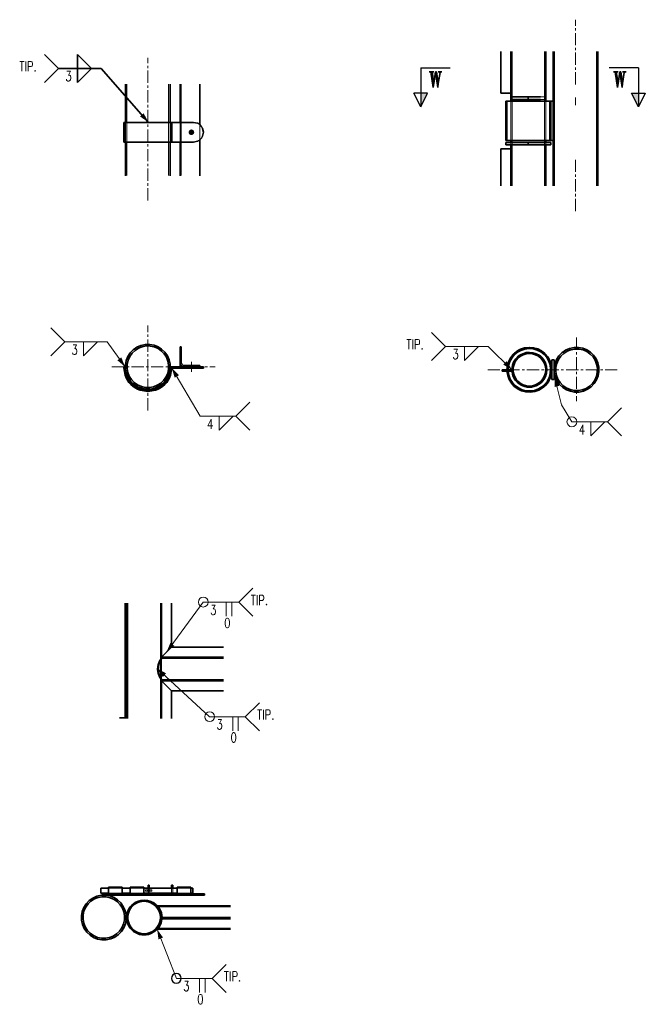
# Model space of a CAD drawing. Header units: millimetres. Extents: x 87190 to 157510, y -45248 to -22739.
# Tile 10 of 20: x 109905 to 111501, y -38973 to -36460. Entities that reach past the tile are written whole.
import ezdxf

# ---------------------------------------------------------------- set-up
doc = ezdxf.new("R2010")
doc.units = ezdxf.units.MM
doc.header["$LTSCALE"] = 5
for name, pattern in [('CENTER', [2, 1.25, -0.25, 0.25, -0.25]), ('HIDDEN', [0.375, 0.25, -0.125]), ('XKITLINE00', [0]), ('XKITLINE01', [4, 1, -1, 1, -1])]:
    doc.linetypes.add(name, pattern=pattern)
for name, color, linetype, lineweight in [('G-EJES', 4, 'CENTER', 5), ('G-TEX', 7, 'Continuous', 20), ('S-NUEVA', 3, 'Continuous', 35), ('S-PRI-OCU', 30, 'HIDDEN', 9)]:
    doc.layers.add(name, color=color, linetype=linetype, lineweight=lineweight)
doc.layers.add('G-TEXTOS-GENERALES', color=7, linetype='Continuous')
doc.styles.add('ROMANT', font='romant__.ttf')
doc.styles.add('TEXTO_NOTAS', font='romans.shx', dxfattribs={"width": 0.75})

msp = doc.modelspace()

# ---------------------------------------------------------------- linework, layer by layer
at = {"color": 75, "linetype": 'XKITLINE00'}
for p, q in [((110927.9, -36582.3), (111002.9, -36582.3)), ((110927.9, -36582.3), (110927.9, -36682.3)), ((111483.2, -36582.3), (111408.2, -36582.3)), ((111483.2, -36582.3), (111483.2, -36682.3)), ((110927.9, -36682.3), (110910.4, -36647.3)), ((110945.4, -36647.3), (110910.4, -36647.3)), ((110927.9, -36682.3), (110945.4, -36647.3)), ((111465.7, -36647.3), (111500.7, -36647.3)), ((111483.2, -36682.3), (111465.7, -36647.3)), ((111500.7, -36647.3), (111483.2, -36682.3))]:
    msp.add_line(p, q, dxfattribs=at)
at = {"color": 3, "linetype": 'XKITLINE00'}
for p, q in [((110313.9, -37300), (110317, -37296.9)), ((110313.9, -37322.9), (110317, -37319.7)), ((111188.1, -37312.2), (111188.1, -37312.2)), ((110313.9, -37345.7), (110319.1, -37340.4)), ((110313.9, -37345.7), (110313.9, -37345.7)), ((110336.7, -37345.7), (110339.9, -37342.5)), ((110359.5, -37345.7), (110362.7, -37342.5)), ((111136.3, -37355.3), (111135.2, -37354.2)), ((111137.5, -37356.4), (111136.3, -37355.3)), ((111137.5, -37354.2), (111136.5, -37353.2)), ((111139.7, -37356.4), (111137.5, -37354.2)), ((111142, -37356.4), (111138.8, -37353.2)), ((111144.2, -37356.4), (111141, -37353.2)), ((111146.5, -37356.4), (111143.3, -37353.2)), ((111148.7, -37356.4), (111145.5, -37353.2)), ((111150.9, -37356.4), (111147.8, -37353.2)), ((111153.2, -37356.4), (111150, -37353.2)), ((111155.4, -37356.4), (111152.3, -37353.2)), ((111157.7, -37356.4), (111154.5, -37353.2)), ((111159.9, -37356.4), (111156.7, -37353.2)), ((111160.6, -37354.9), (111159, -37353.2)), ((110205.2, -38710.3), (110205.2, -38710.3)), ((110267.8, -38753.4), (110266.7, -38752.3)), ((110268.9, -38754.5), (110267.8, -38753.4)), ((110268.9, -38752.3), (110268, -38751.4)), ((110271.1, -38754.5), (110268.9, -38752.3)), ((110273.4, -38754.5), (110270.2, -38751.4)), ((110275.6, -38754.5), (110272.5, -38751.4)), ((110277.9, -38754.5), (110274.7, -38751.4)), ((110280.1, -38754.5), (110277, -38751.4)), ((110282.4, -38754.5), (110279.2, -38751.4)), ((110284.6, -38754.5), (110281.4, -38751.4)), ((110286.9, -38754.5), (110283.7, -38751.4)), ((110289.1, -38754.5), (110285.9, -38751.4)), ((110291.4, -38754.5), (110288.2, -38751.4)), ((110292.1, -38753), (110290.4, -38751.4))]:
    msp.add_line(p, q, dxfattribs=at)
at = {"color": 8, "linetype": 'XKITLINE00'}
for p, q in [((110335.8, -37345.7), (110335.8, -37342.5)), ((110335.8, -37348.7), (110335.8, -37345.7)), ((110350, -37345.7), (110350, -37342.5)), ((110350, -37348.7), (110350, -37345.7))]:
    msp.add_line(p, q, dxfattribs=at)
at = {"linetype": 'XKITLINE00'}
for centre, radius, start, end in [((110348.5, -36746.9), 25, 22.5, 67.5), ((110348.5, -36746.9), 25, 292.5, 337.5), ((111205, -37353.2), 57.2, 131.423, 138.5702), ((111205, -37353.2), 57.2, 112.493, 116.9407), ((110324.2, -37335.3), 7.14, 202.5, 247.5), ((111205, -37353.2), 57.2, 153.0406, 157.4977), ((111205, -37353.2), 57.2, 22.4977, 26.9621), ((111205, -37353.2), 44.5, 202.4955, 247.5051), ((111205, -37353.2), 57.2, 202.5025, 206.9581), ((111205, -37353.2), 57.2, 221.4309, 228.5755), ((111205, -37353.2), 57.2, 311.4273, 318.5791), ((111205, -37353.2), 57.2, 333.0394, 337.5025), ((111205, -37353.2), 57.2, 243.0626, 247.5075), ((111205, -37353.2), 57.2, 292.5075, 296.9572), ((110304.6, -38906.7), 12.5, 90, 270), ((110304.6, -38906.7), 12.5, 270, 90)]:
    msp.add_arc(centre, radius, start, end, dxfattribs=at)
at = {"color": 134, "linetype": 'XKITLINE01'}
for centre, radius, start, end in [((110348.5, -36746.9), 25, 22.5, 67.5), ((110348.5, -36746.9), 25, 292.5, 337.5), ((111205, -37353.2), 57.2, 138.5702, 153.0406), ((111205, -37353.2), 57.2, 116.9407, 131.423), ((111205, -37353.2), 57.2, 26.9621, 41.4194), ((111205, -37353.2), 57.2, 179.9992, 183.207), ((111205, -37353.2), 54.1, 179.9992, 183.3859), ((111205, -37353.2), 44.5, 292.5051, 337.4955), ((111205, -37353.2), 57.2, 206.9581, 221.4309), ((111205, -37353.2), 57.2, 228.5755, 243.0626), ((111205, -37353.2), 57.2, 296.9572, 311.4273), ((111205, -37353.2), 57.2, 318.5791, 333.0394)]:
    msp.add_arc(centre, radius, start, end, dxfattribs=at)
at = {"color": 75, "linetype": 'Continuous'}
for points in [[(110945.4, -36647.3), (110927.9, -36682.3), (110945.4, -36647.3), (110927.9, -36647.3)], [(111483.2, -36647.3), (111483.2, -36682.3), (111483.2, -36647.3), (111465.7, -36647.3)]]:
    msp.add_solid(points, dxfattribs=at)
at = {"linetype": 'XKITLINE00'}
msp.add_solid([(110232.9, -36721.2), (110211.7, -36706.5), (110232.9, -36721.2), (110221.1, -36698.3)], dxfattribs=at)
at = {"color": 8, "linetype": 'Continuous'}
for points in [[(110335.8, -36746.6), (110344, -36739.9), (110343.6, -36739.8)], [(110335.8, -36746.6), (110343.6, -36739.8), (110343.3, -36739.8)], [(110335.8, -36746.6), (110343.3, -36739.8), (110342.9, -36739.8)], [(110335.8, -36746.6), (110342.9, -36739.8), (110342.6, -36739.8)], [(110335.8, -36746.6), (110342.6, -36739.8), (110342.2, -36739.8)], [(110335.8, -36746.6), (110342.2, -36739.8), (110341.9, -36739.9)], [(110335.8, -36746.6), (110344.6, -36740), (110344.3, -36739.9)], [(110335.8, -36746.6), (110344.3, -36739.9), (110344, -36739.9)], [(110335.8, -36746.6), (110341.9, -36739.9), (110341.5, -36739.9)], [(110335.8, -36746.6), (110341.5, -36739.9), (110341.2, -36740)], [(110335.8, -36746.6), (110345, -36740.1), (110344.6, -36740)], [(110335.8, -36746.6), (110341.2, -36740), (110340.9, -36740.1)], [(110335.8, -36746.6), (110345.3, -36740.2), (110345, -36740.1)], [(110335.8, -36746.6), (110340.9, -36740.1), (110340.5, -36740.2)], [(110335.8, -36746.6), (110345.6, -36740.3), (110345.3, -36740.2)], [(110335.8, -36746.6), (110340.5, -36740.2), (110340.2, -36740.3)], [(110335.8, -36746.6), (110346, -36740.5), (110345.6, -36740.3)], [(110335.8, -36746.6), (110340.2, -36740.3), (110339.9, -36740.5)], [(110335.8, -36746.6), (110346.3, -36740.6), (110346, -36740.5)], [(110335.8, -36746.6), (110339.9, -36740.5), (110339.6, -36740.6)], [(110335.8, -36746.6), (110346.6, -36740.8), (110346.3, -36740.6)], [(110335.8, -36746.6), (110339.6, -36740.6), (110339.3, -36740.8)], [(110335.8, -36746.6), (110346.9, -36741), (110346.6, -36740.8)], [(110335.8, -36746.6), (110339.3, -36740.8), (110339, -36741)], [(110335.8, -36746.6), (110347.2, -36741.2), (110346.9, -36741)], [(110335.8, -36746.6), (110339, -36741), (110338.7, -36741.2)], [(110335.8, -36746.6), (110347.4, -36741.4), (110347.2, -36741.2)], [(110335.8, -36746.6), (110338.7, -36741.2), (110338.4, -36741.4)], [(110335.8, -36746.6), (110347.7, -36741.6), (110347.4, -36741.4)], [(110335.8, -36746.6), (110338.4, -36741.4), (110338.2, -36741.6)], [(110335.8, -36746.6), (110347.9, -36741.9), (110347.7, -36741.6)], [(110335.8, -36746.6), (110338.2, -36741.6), (110337.9, -36741.9)], [(110335.8, -36746.6), (110348.2, -36742.1), (110347.9, -36741.9)], [(110335.8, -36746.6), (110337.9, -36741.9), (110337.7, -36742.1)], [(110335.8, -36746.6), (110348.4, -36742.4), (110348.2, -36742.1)], [(110335.8, -36746.6), (110337.7, -36742.1), (110337.4, -36742.4)], [(110335.8, -36746.6), (110348.6, -36742.7), (110348.4, -36742.4)], [(110335.8, -36746.6), (110337.4, -36742.4), (110337.2, -36742.7)], [(110335.8, -36746.6), (110348.8, -36743), (110348.6, -36742.7)], [(110335.8, -36746.6), (110337.2, -36742.7), (110337, -36743)], [(110335.8, -36746.6), (110349, -36743.3), (110348.8, -36743)], [(110335.8, -36746.6), (110337, -36743), (110336.8, -36743.3)], [(110335.8, -36746.6), (110349.2, -36743.6), (110349, -36743.3)], [(110335.8, -36746.6), (110336.8, -36743.3), (110336.7, -36743.6)], [(110335.8, -36746.6), (110349.3, -36743.9), (110349.2, -36743.6)], [(110335.8, -36746.6), (110336.7, -36743.6), (110336.5, -36743.9)], [(110335.8, -36746.6), (110349.5, -36744.2), (110349.3, -36743.9)], [(110335.8, -36746.6), (110336.5, -36743.9), (110336.4, -36744.2)], [(110335.8, -36746.6), (110349.6, -36744.5), (110349.5, -36744.2)], [(110335.8, -36746.6), (110336.4, -36744.2), (110336.2, -36744.5)], [(110335.8, -36746.6), (110349.7, -36744.8), (110349.6, -36744.5)], [(110335.8, -36746.6), (110336.2, -36744.5), (110336.1, -36744.8)], [(110335.8, -36746.6), (110349.8, -36745.2), (110349.7, -36744.8)], [(110335.8, -36746.6), (110336.1, -36744.8), (110336, -36745.2)], [(110335.8, -36746.6), (110349.9, -36745.5), (110349.8, -36745.2)], [(110335.8, -36746.6), (110336, -36745.2), (110336, -36745.5)], [(110335.8, -36746.6), (110349.9, -36745.9), (110349.9, -36745.5)], [(110335.8, -36746.6), (110336, -36745.5), (110335.9, -36745.9)], [(110335.8, -36746.6), (110350, -36746.2), (110349.9, -36745.9)], [(110335.8, -36746.6), (110335.9, -36745.9), (110335.9, -36746.2)], [(110335.8, -36746.6), (110350, -36746.6), (110350, -36746.2)], [(110335.8, -36746.6), (110335.8, -36746.9), (110335.8, -36747.3)], [(110335.8, -36746.6), (110335.8, -36747.3), (110335.9, -36747.6)], [(110335.8, -36746.6), (110335.9, -36747.6), (110335.9, -36747.9)], [(110335.8, -36746.6), (110335.9, -36747.9), (110336, -36748.3)], [(110335.8, -36746.6), (110336, -36748.3), (110336, -36748.6)], [(110335.8, -36746.6), (110336, -36748.6), (110336.1, -36749)], [(110335.8, -36746.6), (110336.1, -36749), (110336.2, -36749.3)], [(110335.8, -36746.6), (110336.2, -36749.3), (110336.4, -36749.6)], [(110335.8, -36746.6), (110336.4, -36749.6), (110336.5, -36749.9)], [(110335.8, -36746.6), (110336.5, -36749.9), (110336.7, -36750.3)], [(110335.8, -36746.6), (110336.7, -36750.3), (110336.8, -36750.6)], [(110335.8, -36746.6), (110336.8, -36750.6), (110337, -36750.8)], [(110335.8, -36746.6), (110337, -36750.8), (110337.2, -36751.1)], [(110335.8, -36746.6), (110337.2, -36751.1), (110337.4, -36751.4)], [(110335.8, -36746.6), (110337.4, -36751.4), (110337.7, -36751.7)], [(110335.8, -36746.6), (110337.7, -36751.7), (110337.9, -36751.9)], [(110335.8, -36746.6), (110337.9, -36751.9), (110338.2, -36752.2)], [(110335.8, -36746.6), (110338.2, -36752.2), (110338.4, -36752.4)], [(110335.8, -36746.6), (110338.4, -36752.4), (110338.7, -36752.6)], [(110335.8, -36746.6), (110338.7, -36752.6), (110339, -36752.8)], [(110335.8, -36746.6), (110339, -36752.8), (110339.3, -36753)], [(110335.8, -36746.6), (110339.3, -36753), (110339.6, -36753.2)], [(110335.8, -36746.6), (110339.6, -36753.2), (110339.9, -36753.3)], [(110335.8, -36746.6), (110339.9, -36753.3), (110340.2, -36753.5)], [(110335.8, -36746.6), (110340.2, -36753.5), (110340.5, -36753.6)], [(110335.8, -36746.6), (110340.5, -36753.6), (110340.9, -36753.7)], [(110335.8, -36746.6), (110340.9, -36753.7), (110341.2, -36753.8)], [(110335.8, -36746.6), (110341.2, -36753.8), (110341.5, -36753.9)], [(110335.8, -36746.6), (110341.5, -36753.9), (110341.9, -36753.9)], [(110335.8, -36746.6), (110341.9, -36753.9), (110342.2, -36754)], [(110335.8, -36746.6), (110342.2, -36754), (110342.6, -36754)], [(110335.8, -36746.6), (110342.6, -36754), (110342.9, -36754)], [(110335.8, -36746.6), (110342.9, -36754), (110343.3, -36754)], [(110335.8, -36746.6), (110343.3, -36754), (110343.6, -36754)], [(110335.8, -36746.6), (110343.6, -36754), (110344, -36753.9)], [(110335.8, -36746.6), (110344, -36753.9), (110344.3, -36753.9)], [(110335.8, -36746.6), (110344.3, -36753.9), (110344.6, -36753.8)], [(110335.8, -36746.6), (110344.6, -36753.8), (110345, -36753.7)], [(110335.8, -36746.6), (110345, -36753.7), (110345.3, -36753.6)], [(110335.8, -36746.6), (110345.3, -36753.6), (110345.6, -36753.5)], [(110335.8, -36746.6), (110345.6, -36753.5), (110346, -36753.3)], [(110335.8, -36746.6), (110346, -36753.3), (110346.3, -36753.2)], [(110335.8, -36746.6), (110346.3, -36753.2), (110346.6, -36753)], [(110335.8, -36746.6), (110346.6, -36753), (110346.9, -36752.8)], [(110335.8, -36746.6), (110346.9, -36752.8), (110347.2, -36752.6)], [(110335.8, -36746.6), (110347.2, -36752.6), (110347.4, -36752.4)], [(110335.8, -36746.6), (110347.4, -36752.4), (110347.7, -36752.2)], [(110335.8, -36746.6), (110347.7, -36752.2), (110347.9, -36751.9)], [(110335.8, -36746.6), (110347.9, -36751.9), (110348.2, -36751.7)], [(110335.8, -36746.6), (110348.2, -36751.7), (110348.4, -36751.4)], [(110335.8, -36746.6), (110348.4, -36751.4), (110348.6, -36751.1)], [(110335.8, -36746.6), (110348.6, -36751.1), (110348.8, -36750.8)], [(110335.8, -36746.6), (110348.8, -36750.8), (110349, -36750.6)], [(110335.8, -36746.6), (110349, -36750.6), (110349.2, -36750.3)], [(110335.8, -36746.6), (110349.2, -36750.3), (110349.3, -36749.9)], [(110335.8, -36746.6), (110349.3, -36749.9), (110349.5, -36749.6)], [(110335.8, -36746.6), (110349.5, -36749.6), (110349.6, -36749.3)], [(110335.8, -36746.6), (110349.6, -36749.3), (110349.7, -36749)], [(110335.8, -36746.6), (110349.7, -36749), (110349.8, -36748.6)], [(110335.8, -36746.6), (110349.8, -36748.6), (110349.9, -36748.3)], [(110335.8, -36746.6), (110349.9, -36748.3), (110349.9, -36747.9)], [(110335.8, -36746.6), (110349.9, -36747.9), (110350, -36747.6)], [(110335.8, -36746.6), (110350, -36747.6), (110350, -36747.3)], [(110335.8, -36746.6), (110350, -36747.3), (110350, -36746.9)], [(110335.8, -36746.6), (110350, -36746.9), (110350, -36746.6)], [(110335.8, -37345.7), (110350, -37345.7), (110350, -37342.5)], [(110335.8, -37345.7), (110350, -37342.5), (110335.8, -37342.5)], [(110335.8, -37348.7), (110350, -37348.7), (110350, -37345.7)], [(110335.8, -37348.7), (110350, -37345.7), (110335.8, -37345.7)]]:
    msp.add_solid(points, dxfattribs=at)
at = {"layer": 'G-EJES', "ltscale": 5}
for p, q in [((111322.7, -36625), (111322.7, -36459.6)), ((110231.8, -36920.9), (110231.8, -36556.9)), ((111322.7, -36677.6), (111322.7, -36658.5)), ((111322.7, -36948.2), (111322.7, -36810.8)), ((110231.8, -37457), (110231.8, -37240.1)), ((111325.4, -37270.8), (111325.4, -37433.7)), ((110140, -37345.5), (110403.2, -37345.5)), ((110342.9, -37358.3), (110342.9, -37332.9)), ((111098.7, -37353.2), (111429.1, -37353.2))]:
    msp.add_line(p, q, dxfattribs=at)
at = {"layer": 'G-TEX'}
for p, q in [((110019.7, -37282), (109984, -37246.3)), ((110991.2, -37293.5), (110955.5, -37257.8)), ((110955.5, -37257.8), (110955.5, -37257.8)), ((110019.7, -37282), (109984, -37317.8)), ((110019.7, -37282), (110128.3, -37282)), ((110067.9, -37282), (110103.6, -37282)), ((110103.6, -37282), (110067.9, -37317.8)), ((110067.9, -37317.8), (110067.9, -37282)), ((110173.6, -37345.5), (110128.3, -37282)), ((110991.2, -37293.5), (110955.5, -37329.2)), ((110991.2, -37293.5), (111099.7, -37293.5)), ((111039.4, -37293.5), (111075.1, -37293.5)), ((111075.1, -37293.5), (111039.4, -37329.2)), ((111039.4, -37329.2), (111039.4, -37293.5)), ((111160.6, -37353), (111099.7, -37293.5)), ((110292.9, -37348.7), (110365.2, -37471.7)), ((111269.4, -37371.4), (111286.6, -37442.7)), ((110456.2, -37471.7), (110491.9, -37436)), ((111286.6, -37442.7), (111313.4, -37486.1)), ((110365.2, -37471.7), (110456.2, -37471.7)), ((110413.4, -37471.7), (110449.1, -37471.7)), ((110449.1, -37471.7), (110413.4, -37507.5)), ((110413.4, -37507.5), (110413.4, -37471.7)), ((110456.2, -37471.7), (110491.9, -37507.5)), ((111404.4, -37486.1), (111440.1, -37450.4)), ((111313.4, -37486.1), (111404.4, -37486.1)), ((111361.5, -37486.1), (111397.3, -37486.1)), ((111397.3, -37486.1), (111361.5, -37521.8)), ((111361.5, -37521.8), (111361.5, -37486.1)), ((111404.4, -37486.1), (111440.1, -37521.8)), ((110464.2, -37946.3), (110499.9, -37910.6)), ((110279.4, -38074.2), (110373.1, -37946.3)), ((110373.1, -37946.3), (110464.2, -37946.3)), ((110432, -37946.3), (110432, -37982)), ((110446.3, -37946.3), (110446.3, -37982)), ((110464.2, -37946.3), (110499.9, -37982)), ((110255.9, -38115.9), (110389.4, -38238.8)), ((110480.4, -38238.8), (110516.2, -38203.1)), ((110389.4, -38238.8), (110480.4, -38238.8)), ((110448.3, -38238.8), (110448.3, -38274.5)), ((110462.6, -38238.8), (110462.6, -38274.5)), ((110480.4, -38238.8), (110516.2, -38274.5)), ((110255.6, -38781.5), (110304.6, -38906.7)), ((110395.7, -38906.7), (110431.4, -38871)), ((110304.6, -38906.7), (110395.7, -38906.7)), ((110363.5, -38906.7), (110363.5, -38942.5)), ((110377.8, -38906.7), (110377.8, -38942.5)), ((110395.7, -38906.7), (110431.4, -38942.5))]:
    msp.add_line(p, q, dxfattribs=at)
for centre, start, end in [((111313.4, -37486.1), 90, 270), ((111313.4, -37486.1), 270, 90), ((110373.1, -37946.3), 90, 270), ((110373.1, -37946.3), 270, 90), ((110389.4, -38238.8), 90, 270), ((110389.4, -38238.8), 270, 90)]:
    msp.add_arc(centre, 12.5, start, end, dxfattribs=at)
for points in [[(110173.6, -37345.5), (110154, -37328.8), (110173.6, -37345.5), (110164.2, -37321.6)], [(111160.6, -37353), (111138.3, -37340), (111160.6, -37353), (111147.1, -37331)], [(110292.9, -37348.7), (110311, -37367.1), (110292.9, -37348.7), (110300.2, -37373.4)], [(111269.4, -37371.4), (111281.4, -37394.3), (111269.4, -37371.4), (111269.2, -37397.2)], [(110279.4, -38074.2), (110289.1, -38050.3), (110279.4, -38074.2), (110299.2, -38057.7)], [(110255.9, -38115.9), (110278.5, -38128.2), (110255.9, -38115.9), (110270, -38137.4)], [(110255.6, -38781.5), (110270.5, -38802.5), (110255.6, -38781.5), (110258.9, -38807.1)]]:
    msp.add_solid(points, dxfattribs=at)
at = {"layer": 'S-NUEVA', "linetype": 'XKITLINE00'}
for p, q in [((111132.5, -36541), (111132.5, -36646.9)), ((111157.9, -36541), (111157.9, -36646.9)), ((111246.8, -36541), (111246.8, -36667.9)), ((111265.5, -36883.3), (111265.5, -36541)), ((111379.8, -36883.3), (111379.8, -36541)), ((110004, -36583.8), (109968.3, -36548.1)), ((110087.9, -36583.8), (110052.2, -36548.1)), ((110052.2, -36548.1), (110052.2, -36583.8)), ((110004, -36583.8), (109968.3, -36619.5)), ((110004, -36583.8), (110112.5, -36583.8)), ((110052.2, -36583.8), (110087.9, -36583.8)), ((110052.2, -36583.8), (110087.9, -36583.8)), ((110087.9, -36583.8), (110052.2, -36619.5)), ((110052.2, -36619.5), (110052.2, -36583.8)), ((110232.9, -36721.2), (110112.5, -36583.8)), ((110174.6, -36623.8), (110174.6, -36721.9)), ((110288.9, -36623.8), (110288.9, -36721.9)), ((110313.9, -36623.8), (110313.9, -36721.9)), ((110364.7, -36623.8), (110364.7, -36728.2)), ((111157.9, -36646.9), (111132.5, -36646.9)), ((111145.1, -36767.9), (111145.1, -36667.9)), ((111145.1, -36667.9), (111259.4, -36667.9)), ((111157.8, -36662.9), (111157.8, -36656.9)), ((111202.3, -36656.9), (111157.8, -36656.9)), ((111202.2, -36662.9), (111157.8, -36662.9)), ((111157.9, -36646.9), (111157.9, -36656.9)), ((111157.9, -36662.9), (111157.9, -36667.9)), ((111202.2, -36662.9), (111202.2, -36656.9)), ((111202.3, -36662.9), (111202.2, -36662.9)), ((111219.3, -36656.9), (111202.3, -36656.9)), ((111202.3, -36662.9), (111219.3, -36662.9)), ((111233.7, -36656.9), (111219.3, -36656.9)), ((111233.7, -36662.9), (111219.3, -36662.9)), ((111259.4, -36767.9), (111259.4, -36667.9)), ((111265.5, -36667.9), (111259.5, -36667.9)), ((111259.5, -36767.9), (111259.5, -36667.9)), ((111265.5, -36667.9), (111265.5, -36667.9)), ((111265.5, -36667.9), (111265.5, -36767.9)), ((110170.6, -36721.9), (110170.6, -36721.9)), ((110170.6, -36721.9), (110292.9, -36721.9)), ((110170.6, -36771.9), (110170.6, -36721.9)), ((110292.9, -36721.9), (110292.9, -36721.9)), ((110292.9, -36721.9), (110348.5, -36721.9)), ((110292.9, -36771.9), (110292.9, -36721.9)), ((110292.9, -36721.9), (110292.9, -36771.9)), ((110358.1, -36723.8), (110348.5, -36721.9)), ((110373.5, -36746.9), (110371.6, -36737.3)), ((110364.7, -36765.6), (110364.7, -36858)), ((110371.6, -36756.5), (110373.5, -36746.9)), ((110373.5, -36746.9), (110373.5, -36746.9)), ((111259.4, -36767.9), (111145.1, -36767.9)), ((111157.9, -36767.9), (111157.9, -36772.9)), ((111246.8, -36767.9), (111246.8, -36772.9)), ((111265.5, -36767.9), (111259.5, -36767.9)), ((111265.5, -36767.9), (111265.5, -36767.9)), ((110170.6, -36771.9), (110170.6, -36771.9)), ((110170.6, -36771.9), (110292.9, -36771.9)), ((110174.6, -36771.9), (110174.6, -36858)), ((110288.9, -36771.9), (110288.9, -36858)), ((110292.9, -36771.9), (110292.9, -36771.9)), ((110348.5, -36771.9), (110292.9, -36771.9)), ((110313.9, -36771.9), (110313.9, -36858)), ((110348.5, -36771.9), (110358.1, -36770)), ((110348.5, -36771.9), (110348.5, -36771.9)), ((111157.9, -36788.9), (111132.5, -36788.9)), ((111132.5, -36788.9), (111132.5, -36883.3)), ((111145.1, -36778.9), (111145.1, -36772.9)), ((111259.4, -36772.9), (111145.1, -36772.9)), ((111259.4, -36778.9), (111145.1, -36778.9)), ((111157.9, -36778.9), (111157.9, -36883.3)), ((111157.9, -36788.9), (111157.9, -36883.3)), ((111202.3, -36778.9), (111202.3, -36772.9)), ((111246.8, -36778.9), (111246.8, -36883.3)), ((111259.4, -36778.9), (111259.4, -36772.9)), ((110313.9, -37345.7), (110313.9, -37294.9)), ((110313.9, -37294.9), (110317, -37294.9)), ((110317, -37294.9), (110317, -37335.3)), ((111185, -37300), (111183.1, -37300.4)), ((111188.1, -37312.1), (111188, -37312.2)), ((110170.6, -37345.4), (110173.6, -37345.4)), ((110170.6, -37345.4), (110170.6, -37348.3)), ((110173.6, -37345.4), (110173.6, -37348.3)), ((110289.9, -37345.4), (110292.9, -37345.4)), ((110289.9, -37345.4), (110289.9, -37348.3)), ((110292.9, -37345.4), (110292.9, -37348.3)), ((110292.9, -37345.7), (110313.9, -37345.7)), ((110292.9, -37345.7), (110292.9, -37345.7)), ((110292.9, -37345.7), (110292.9, -37348.7)), ((110364.7, -37345.7), (110313.9, -37345.7)), ((110317.6, -37338.1), (110317, -37335.3)), ((110324.2, -37342.5), (110321.5, -37341.9)), ((110324.2, -37342.5), (110364.7, -37342.5)), ((110348.5, -37345.7), (110348.5, -37348.7)), ((110364.7, -37342.5), (110364.7, -37345.7)), ((110364.7, -37345.7), (110373.5, -37345.7)), ((110373.5, -37348.7), (110373.5, -37345.7)), ((111152.2, -37331.4), (111151.8, -37333.3)), ((111163.9, -37336.2), (111160.6, -37353.2)), ((111258.2, -37333.3), (111257.8, -37331.4)), ((111268.2, -37328.2), (111262.2, -37328.2)), ((111262.2, -37378.2), (111262.2, -37328.2)), ((111268.2, -37328.2), (111268.2, -37328.2)), ((111268.2, -37328.2), (111268.2, -37378.2)), ((110170.6, -37348.3), (110173.6, -37366.8)), ((110176.4, -37365.9), (110173.6, -37348.3)), ((110289.9, -37348.3), (110287.1, -37365.9)), ((110290, -37366.8), (110292.9, -37348.3)), ((110292.9, -37348.7), (110366.2, -37348.7)), ((110366.2, -37348.7), (110371.6, -37348.7)), ((110371.6, -37348.7), (110373.5, -37348.7)), ((111135.2, -37353.2), (111135.2, -37356.4)), ((111135.2, -37353.2), (111160.6, -37353.2)), ((111135.2, -37356.4), (111160.6, -37356.4)), ((111160.6, -37353.2), (111160.6, -37356.4)), ((111160.6, -37353.6), (111163.9, -37370.2)), ((111151.8, -37373.2), (111152.2, -37375.1)), ((111188, -37394.3), (111188.1, -37394.3)), ((111257.8, -37375.1), (111258.2, -37373.2)), ((111268.2, -37378.2), (111262.2, -37378.2)), ((111262.2, -37378.2), (111262.2, -37378.2)), ((111268.2, -37378.2), (111268.2, -37378.2)), ((110212.1, -37405.3), (110230.6, -37408.3)), ((110230.6, -37405.3), (110213, -37402.5)), ((110230.6, -37405.3), (110232.9, -37405.3)), ((110230.6, -37408.3), (110232.9, -37408.3)), ((110250.5, -37402.5), (110232.9, -37405.3)), ((110232.9, -37408.3), (110251.4, -37405.3)), ((111183.1, -37406), (111185, -37406.4)), ((111225, -37406.4), (111226.9, -37406)), ((110176.7, -38242), (110176.7, -37949.2)), ((110177.8, -38242), (110177.8, -37949.2)), ((110266.7, -37949.2), (110266.7, -38086.9)), ((110292.1, -37949.2), (110292.1, -38061.5)), ((110292.1, -38061.5), (110266.7, -38086.9)), ((110292.1, -38061.5), (110266.7, -38086.9)), ((110424.7, -38061.5), (110292.1, -38061.5)), ((110262.3, -38095.7), (110259.4, -38104.2)), ((110265.9, -38091), (110262.3, -38095.7)), ((110266.3, -38089.2), (110265.9, -38091)), ((110266.3, -38089.2), (110268.2, -38086.9)), ((110266.7, -38086.9), (110424.7, -38086.9)), ((110266.7, -38086.9), (110266.7, -38088.8)), ((110258.5, -38105.5), (110256.3, -38117)), ((110256.3, -38117), (110258.5, -38128.6)), ((110259.4, -38104.2), (110258.5, -38105.5)), ((110258.5, -38128.6), (110259.4, -38129.8)), ((110259.4, -38129.8), (110262.3, -38138.4)), ((110262.3, -38138.4), (110265.9, -38143.1)), ((110265.9, -38143.1), (110266.3, -38144.9)), ((110266.3, -38144.9), (110268.2, -38147.2)), ((110266.7, -38145.3), (110266.7, -38147.2)), ((110292.1, -38172.6), (110266.7, -38147.2)), ((110266.7, -38147.2), (110266.7, -38243)), ((110424.7, -38147.2), (110266.7, -38147.2)), ((110266.7, -38147.2), (110292.1, -38172.6)), ((110292.1, -38243), (110292.1, -38172.6)), ((110292.1, -38172.6), (110424.7, -38172.6)), ((110159.2, -38242), (110179.6, -38242)), ((110131.7, -38676.3), (110111.9, -38676.3)), ((110111.9, -38689), (110111.9, -38676.3)), ((110131.7, -38674.1), (110166.7, -38674.1)), ((110131.7, -38691.2), (110131.7, -38674.1)), ((110166.7, -38674.1), (110166.7, -38691.2)), ((110186.7, -38676.3), (110166.7, -38676.3)), ((110186.7, -38674.1), (110221.7, -38674.1)), ((110186.7, -38691.2), (110186.7, -38674.1)), ((110221.7, -38674.1), (110221.7, -38691.2)), ((110306.7, -38676.3), (110221.7, -38676.3)), ((110235.2, -38668.9), (110232.2, -38668.9)), ((110232.2, -38668.9), (110232.2, -38676.3)), ((110235.2, -38673.9), (110232.2, -38673.9)), ((110235.2, -38668.9), (110235.2, -38669.1)), ((110235.2, -38669.1), (110235.2, -38668.9)), ((110235.2, -38669.1), (110235.2, -38669.9)), ((110235.2, -38669.9), (110235.2, -38676.3)), ((110295.2, -38668.9), (110292.2, -38668.9)), ((110292.2, -38668.9), (110292.2, -38676.3)), ((110295.2, -38673.9), (110292.2, -38673.9)), ((110295.2, -38668.9), (110295.2, -38669.1)), ((110295.2, -38669.1), (110295.2, -38668.9)), ((110295.2, -38669.1), (110295.2, -38669.9)), ((110295.2, -38669.9), (110295.2, -38676.3)), ((110306.7, -38674.1), (110341.7, -38674.1)), ((110306.7, -38691.2), (110306.7, -38674.1)), ((110341.7, -38674.1), (110341.7, -38691.2)), ((110346.9, -38676.3), (110341.7, -38676.3)), ((110346.9, -38682.6), (110346.9, -38676.3)), ((110131.7, -38689), (110111.9, -38689)), ((110176.7, -38691.2), (110116.7, -38691.2)), ((110116.7, -38691.2), (110116.7, -38694.2)), ((110176.7, -38694.2), (110116.7, -38694.2)), ((110126.7, -38694.2), (110126.7, -38691.2)), ((110186.7, -38689), (110166.7, -38689)), ((110176.7, -38694.2), (110176.7, -38691.2)), ((110376.7, -38691.2), (110176.7, -38691.2)), ((110176.7, -38694.2), (110176.7, -38691.2)), ((110376.7, -38694.2), (110176.7, -38694.2)), ((110306.7, -38689), (110221.7, -38689)), ((110232.2, -38689), (110232.2, -38691.2)), ((110235.2, -38689), (110235.2, -38691.2)), ((110292.2, -38689), (110292.2, -38691.2)), ((110295.2, -38689), (110295.2, -38691.2)), ((110346.9, -38689), (110341.7, -38689)), ((110346.9, -38689), (110346.9, -38682.6)), ((110366.7, -38691.2), (110366.7, -38694.2)), ((110376.7, -38691.2), (110376.7, -38691.2)), ((110376.7, -38694.2), (110376.7, -38691.2)), ((110376.7, -38694.2), (110376.7, -38694.2)), ((110256.2, -38721.2), (110442.4, -38721.2)), ((110259.4, -38724.4), (110256.2, -38721.2)), ((110259.4, -38724.4), (110265.9, -38737.2)), ((110265.9, -38737.2), (110266.3, -38739.8)), ((110267.7, -38754.5), (110265.9, -38765.6)), ((110268.2, -38751.4), (110266.3, -38739.8)), ((110266.7, -38754.5), (110266.7, -38751.4)), ((110266.7, -38751.4), (110266.7, -38751.4)), ((110266.7, -38751.4), (110292.1, -38751.4)), ((110266.7, -38754.5), (110266.7, -38754.5)), ((110292.1, -38754.5), (110266.7, -38754.5)), ((110292.1, -38751.4), (110292.1, -38751.4)), ((110292.1, -38751.4), (110292.1, -38754.5)), ((110292.1, -38751.4), (110442.4, -38751.4)), ((110292.1, -38754.5), (110292.1, -38754.5)), ((110442.4, -38754.5), (110292.1, -38754.5)), ((110256.3, -38781.5), (110259.4, -38778.4)), ((110265.9, -38765.6), (110259.4, -38778.4)), ((110442.4, -38781.5), (110256.3, -38781.5))]:
    msp.add_line(p, q, dxfattribs=at)
at = {"layer": 'S-NUEVA'}
for p, q in [((111183.1, -37300.4), (111205, -37296.1)), ((111205, -37296.1), (111185, -37300)), ((111205, -37296.1), (111226.9, -37300.4)), ((111225, -37300), (111205, -37296.1)), ((111188, -37312.2), (111205, -37308.8)), ((111205, -37308.8), (111188.1, -37312.1)), ((111205, -37308.8), (111222, -37312.2)), ((111226.9, -37300.4), (111225, -37300)), ((111307.8, -37298.9), (111307.8, -37298.9)), ((111147.9, -37353.2), (111152.2, -37331.4)), ((111151.8, -37333.3), (111147.9, -37353.2)), ((111152.2, -37375.1), (111147.9, -37353.2)), ((111147.9, -37353.2), (111151.8, -37373.2))]:
    msp.add_line(p, q, dxfattribs=at)
for centre, radius, start, end in [((110231.8, -37345.5), 57.2, 107.9992, 287.9992), ((110231.8, -37345.5), 53.2, 71.9992, 251.9992), ((110231.8, -37345.5), 57.2, 287.9992, 107.9992), ((110231.8, -37345.5), 53.2, 251.9992, 71.9992), ((111205, -37353.2), 57.2, 183.207, 179.9992), ((111325.4, -37353.2), 57.2, 287.9992, 107.9992), ((111205, -37353.2), 54.1, 183.3859, 179.9992), ((111205.1, -37353.2), 44.5, 112.5, 292.5), ((111205.1, -37353.2), 41.5, 67.5, 247.5), ((111205, -37353.2), 44.5, 112.4977, 157.493), ((111205.1, -37353.2), 44.5, 292.5, 112.5), ((111205.1, -37353.2), 41.5, 247.5, 67.5), ((111205, -37353.2), 44.5, 22.493, 67.4977), ((111205, -37353.2), 57.2, 63.0407, 67.493), ((111205, -37353.2), 57.2, 48.5737, 63.0407), ((111205, -37353.2), 57.2, 41.4194, 48.5737), ((111325.4, -37353.2), 57.2, 107.9992, 287.9992), ((111325.4, -37353.2), 53.2, 71.9992, 251.9992), ((111325.4, -37353.2), 53.2, 251.9992, 71.9992), ((110230.6, -37348.3), 60, 197.9964, 251.9965), ((110230.6, -37348.3), 57, 197.9964, 251.9965), ((110232.9, -37348.3), 57, 287.9965, 341.9964), ((110232.9, -37348.3), 60, 287.9965, 341.9964)]:
    msp.add_arc(centre, radius, start, end, dxfattribs=at)
at = {"layer": 'S-NUEVA', "linetype": 'XKITLINE00'}
for centre, radius, start, end in [((110119.5, -38751.4), 57.2, 107.9992, 287.9992), ((110119.5, -38751.4), 53.2, 71.9992, 251.9992), ((110119.5, -38751.4), 57.2, 287.9992, 107.9992), ((110119.5, -38751.4), 53.2, 251.9992, 71.9992), ((110222.2, -38751.4), 44.5, 112.5, 292.5), ((110222.2, -38751.4), 41.5, 67.5, 247.5), ((110222.2, -38751.4), 44.5, 292.5, 112.5), ((110222.2, -38751.4), 41.5, 247.5, 67.5)]:
    msp.add_arc(centre, radius, start, end, dxfattribs=at)
at = {"layer": 'S-PRI-OCU'}
for p, q in [((111157.9, -36541), (111157.9, -36646.9)), ((111160.9, -36541), (111160.9, -36883.3)), ((111243.8, -36541), (111243.8, -36883.3)), ((111269.5, -36883.3), (111269.5, -36541)), ((111375.8, -36883.3), (111375.8, -36541)), ((110178.6, -36623.8), (110178.6, -36858)), ((110284.9, -36623.8), (110284.9, -36858)), ((110317, -36623.8), (110317, -36858)), ((111132.5, -36646.9), (111157.9, -36646.9)), ((111148.1, -36767.9), (111148.1, -36667.9)), ((111185.2, -36662.9), (111157.8, -36662.9)), ((111157.9, -36656.9), (111157.9, -36662.9)), ((111157.9, -36667.9), (111157.9, -36767.9)), ((111202.2, -36662.9), (111202.2, -36656.9)), ((111202.3, -36656.9), (111202.3, -36656.9)), ((111202.3, -36656.9), (111219.3, -36656.9)), ((111202.3, -36662.9), (111202.3, -36662.9)), ((111202.3, -36662.9), (111202.3, -36662.9)), ((111219.3, -36656.9), (111219.3, -36656.9)), ((111219.3, -36656.9), (111233.7, -36656.9)), ((111219.3, -36662.9), (111219.3, -36662.9)), ((111233.7, -36656.9), (111233.7, -36656.9)), ((111246.7, -36656.9), (111233.7, -36656.9)), ((111246.7, -36662.9), (111233.7, -36662.9)), ((111246.7, -36662.9), (111246.7, -36656.9)), ((111246.8, -36667.9), (111246.8, -36767.9)), ((111256.4, -36767.9), (111256.4, -36667.9)), ((111259.5, -36667.9), (111259.5, -36767.9)), ((111265.5, -36767.9), (111265.5, -36667.9)), ((110170.6, -36771.9), (110170.6, -36721.9)), ((110173.6, -36721.9), (110173.6, -36721.9)), ((110173.6, -36721.9), (110173.6, -36771.9)), ((110174.6, -36721.9), (110174.6, -36771.9)), ((110288.9, -36721.9), (110288.9, -36771.9)), ((110289.9, -36771.9), (110289.9, -36721.9)), ((110292.9, -36771.9), (110292.9, -36721.9)), ((110292.9, -36771.9), (110292.9, -36721.9)), ((110313.9, -36721.9), (110313.9, -36771.9)), ((110348.5, -36721.9), (110358.1, -36723.8)), ((110364.7, -36728.2), (110364.7, -36765.6)), ((110371.6, -36737.3), (110373.5, -36746.9)), ((110373.5, -36746.9), (110371.6, -36756.5)), ((110173.6, -36771.9), (110173.6, -36771.9)), ((110358.1, -36770), (110348.5, -36771.9)), ((111132.5, -36788.9), (111157.9, -36788.9)), ((111157.9, -36772.9), (111157.9, -36778.9)), ((111202.3, -36778.9), (111202.3, -36772.9)), ((111246.8, -36772.9), (111246.8, -36778.9)), ((110366.2, -37345.7), (110292.9, -37345.7)), ((110292.9, -37345.7), (110292.9, -37345.7)), ((110313.9, -37345.7), (110364.7, -37345.7)), ((110348.5, -37345.7), (110348.5, -37345.7)), ((110366.2, -37345.7), (110371.6, -37345.7)), ((111246.1, -37336.2), (111249.5, -37353.2)), ((111257.8, -37331.4), (111262.2, -37353.2)), ((111262.2, -37353.2), (111258.2, -37333.3)), ((111262.2, -37378.2), (111262.2, -37328.2)), ((111268.2, -37378.2), (111268.2, -37328.2)), ((111268.2, -37328.2), (111268.2, -37328.2)), ((110371.6, -37348.7), (110292.9, -37348.7)), ((111160.6, -37353.2), (111135.2, -37353.2)), ((111160.6, -37356.4), (111135.2, -37356.4)), ((111163.9, -37370.2), (111160.6, -37353.2)), ((111160.6, -37353.2), (111160.6, -37353.6)), ((111249.5, -37353.2), (111246.1, -37370.2)), ((111262.2, -37353.2), (111257.8, -37375.1)), ((111258.2, -37373.2), (111262.2, -37353.2)), ((111262.2, -37353.2), (111262.2, -37353.2)), ((111205, -37397.7), (111188, -37394.3)), ((111188.1, -37394.3), (111205, -37397.7)), ((111222, -37394.3), (111205, -37397.7)), ((111268.2, -37378.2), (111262.2, -37378.2)), ((111205, -37410.4), (111183.1, -37406)), ((111185, -37406.4), (111205, -37410.4)), ((111226.9, -37406), (111205, -37410.4)), ((111205, -37410.4), (111225, -37406.4)), ((110172.7, -38243), (110172.7, -37949.2)), ((110180.8, -38243), (110180.8, -37949.2)), ((110263.7, -37949.2), (110263.7, -38243)), ((110266.7, -37949.2), (110266.7, -38086.9)), ((110259.4, -38104.2), (110262.3, -38095.7)), ((110260.4, -38106.6), (110263.4, -38097.8)), ((110263.4, -38097.8), (110260.4, -38106.6)), ((110262.3, -38095.7), (110265.9, -38091)), ((110263.4, -38097.8), (110265.9, -38094.5)), ((110265.9, -38094.5), (110263.4, -38097.8)), ((110265.9, -38091), (110266.3, -38089.2)), ((110265.9, -38094.5), (110266.5, -38092)), ((110266.5, -38092), (110265.9, -38094.5)), ((110266.3, -38089.2), (110268.2, -38086.9)), ((110266.5, -38092), (110268.2, -38089.9)), ((110268.2, -38089.9), (110266.5, -38092)), ((110266.7, -38088.8), (110266.7, -38145.3)), ((110268.2, -38086.9), (110424.7, -38086.9)), ((110268.2, -38089.9), (110268.2, -38086.9)), ((110268.2, -38089.9), (110424.7, -38089.9)), ((110256.2, -38117), (110258.5, -38105.5)), ((110258.5, -38128.6), (110256.2, -38117)), ((110258.5, -38105.5), (110259.4, -38104.2)), ((110259.4, -38117), (110260.4, -38106.6)), ((110260.4, -38106.6), (110259.4, -38117)), ((110259.4, -38117), (110260.4, -38127.4)), ((110260.4, -38127.4), (110259.4, -38117)), ((110259.4, -38129.8), (110258.5, -38128.6)), ((110262.3, -38138.4), (110259.4, -38129.8)), ((110260.4, -38127.4), (110263.4, -38136.2)), ((110263.4, -38136.2), (110260.4, -38127.4)), ((110265.9, -38143.1), (110262.3, -38138.4)), ((110263.4, -38136.2), (110265.9, -38139.6)), ((110265.9, -38139.6), (110263.4, -38136.2)), ((110265.9, -38139.6), (110266.5, -38142.1)), ((110266.5, -38142.1), (110265.9, -38139.6)), ((110266.3, -38144.9), (110265.9, -38143.1)), ((110268.2, -38147.2), (110266.3, -38144.9)), ((110266.5, -38142.1), (110268.2, -38144.2)), ((110268.2, -38144.2), (110266.5, -38142.1)), ((110266.7, -38147.2), (110266.7, -38243)), ((110268.2, -38144.2), (110424.7, -38144.2)), ((110268.2, -38147.2), (110268.2, -38144.2)), ((110268.2, -38147.2), (110424.7, -38147.2)), ((110176.7, -38243), (110176.7, -38242)), ((110177.6, -38242), (110177.6, -38242)), ((110177.6, -38242), (110177.8, -38242)), ((110177.6, -38243), (110177.6, -38242)), ((110177.8, -38243), (110177.8, -38242)), ((110179.6, -38242), (110180.6, -38242)), ((110180.6, -38242), (110180.6, -38243)), ((110180.6, -38243), (110180.6, -38242)), ((110131.7, -38675.9), (110166.7, -38675.9)), ((110166.7, -38676.3), (110131.7, -38676.3)), ((110186.7, -38675.9), (110221.7, -38675.9)), ((110221.7, -38676.3), (110186.7, -38676.3)), ((110232.2, -38676.3), (110232.2, -38689)), ((110235.2, -38669.1), (110235.2, -38669.1)), ((110235.2, -38676.3), (110235.2, -38689)), ((110292.2, -38676.3), (110292.2, -38689)), ((110295.2, -38669.1), (110295.2, -38669.1)), ((110295.2, -38676.3), (110295.2, -38689)), ((110306.7, -38675.9), (110341.7, -38675.9)), ((110341.7, -38676.3), (110306.7, -38676.3)), ((110116.7, -38691.2), (110116.7, -38694.2)), ((110126.7, -38694.2), (110126.7, -38691.2)), ((110166.7, -38689), (110131.7, -38689)), ((110131.7, -38689.4), (110166.7, -38689.4)), ((110131.7, -38691.2), (110166.7, -38691.2)), ((110176.7, -38694.2), (110176.7, -38691.2)), ((110176.7, -38694.2), (110176.7, -38691.2)), ((110221.7, -38689), (110186.7, -38689)), ((110186.7, -38689.4), (110221.7, -38689.4)), ((110186.7, -38691.2), (110221.7, -38691.2)), ((110241.7, -38681.1), (110225.7, -38681.1)), ((110225.7, -38681.1), (110225.7, -38684.1)), ((110225.7, -38681.1), (110225.7, -38684.1)), ((110225.7, -38684.1), (110241.7, -38684.1)), ((110230.7, -38684.1), (110230.7, -38681.1)), ((110235.2, -38691.2), (110232.2, -38691.2)), ((110236.7, -38684.1), (110236.7, -38681.1)), ((110241.7, -38684.1), (110241.7, -38681.1)), ((110241.7, -38684.1), (110241.7, -38681.1)), ((110295.2, -38691.2), (110292.2, -38691.2)), ((110341.7, -38689), (110306.7, -38689)), ((110306.7, -38689.4), (110341.7, -38689.4)), ((110306.7, -38691.2), (110341.7, -38691.2)), ((110346.9, -38687.1), (110346.9, -38682.6)), ((110366.7, -38691.2), (110366.7, -38691.2)), ((110366.7, -38694.2), (110366.7, -38691.2)), ((110366.7, -38694.2), (110366.7, -38694.2)), ((110370.5, -38694.2), (110370.5, -38694.2)), ((110373.7, -38694.2), (110373.7, -38694.2)), ((110375.9, -38694.2), (110375.9, -38694.2)), ((110376.7, -38691.2), (110376.7, -38691.2)), ((110376.7, -38691.2), (110376.7, -38694.2)), ((110376.7, -38694.2), (110376.7, -38694.2)), ((110259.4, -38724.4), (110265.9, -38737.2)), ((110442.4, -38724.4), (110259.4, -38724.4)), ((110259.4, -38724.4), (110259.4, -38724.4)), ((110265.9, -38737.2), (110266.5, -38741)), ((110268.2, -38751.4), (110265.9, -38765.6)), ((110266.3, -38739.8), (110268.2, -38751.4)), ((110280.1, -38751.4), (110266.7, -38751.4)), ((110266.7, -38751.4), (110266.7, -38754.5)), ((110266.7, -38754.5), (110266.7, -38751.4)), ((110442.4, -38751.4), (110266.7, -38751.4)), ((110266.7, -38754.5), (110266.7, -38751.4)), ((110266.7, -38754.5), (110266.7, -38751.4)), ((110292.1, -38751.4), (110266.7, -38751.4)), ((110266.7, -38754.5), (110280.1, -38754.5)), ((110442.4, -38754.5), (110266.7, -38754.5)), ((110292.1, -38754.5), (110266.7, -38754.5)), ((110268.2, -38751.4), (110267.7, -38754.5)), ((110292.1, -38754.5), (110292.1, -38751.4)), ((110292.1, -38751.4), (110292.1, -38751.4)), ((110292.1, -38754.5), (110292.1, -38751.4)), ((110292.1, -38754.5), (110292.1, -38754.5)), ((110265.9, -38765.6), (110259.4, -38778.4)), ((110260.4, -38776.5), (110259.4, -38778.5)), ((110259.4, -38778.4), (110259.4, -38778.4)), ((110259.4, -38778.5), (110259.4, -38778.4)), ((110259.4, -38778.5), (110442.4, -38778.5))]:
    msp.add_line(p, q, dxfattribs=at)

# ---------------------------------------------------------------- texts
at = {"style": 'ROMANT', "width": 0.85}
for p in [(110947.9, -36632.3), (111418, -36632.3)]:
    msp.add_text('W', height=40, dxfattribs=at).set_placement(p)
at = {"layer": 'G-TEXTOS-GENERALES', "style": 'TEXTO_NOTAS', "width": 0.75}
for s, p in [('TIP.', (109904.2, -36591.3)), ('3', (110021.5, -36616.3)), ('3', (110037.2, -37314.5)), ('TIP.', (110891.4, -37301)), ('3', (111008.7, -37326)), ('4', (110382.7, -37504.2)), ('4', (111330.9, -37518.6)), ('TIP.', (110494.2, -37953.8)), ('3', (110390.6, -37978.8)), ('0', (110426.4, -38012)), ('TIP.', (110510.4, -38246.3)), ('3', (110406.9, -38271.3)), ('0', (110442.7, -38304.5)), ('TIP.', (110425.7, -38914.2)), ('3', (110322.1, -38939.2)), ('0', (110357.9, -38972.5))]:
    msp.add_text(s, height=25, dxfattribs=at).set_placement(p)

doc.saveas('drawing.dxf')
